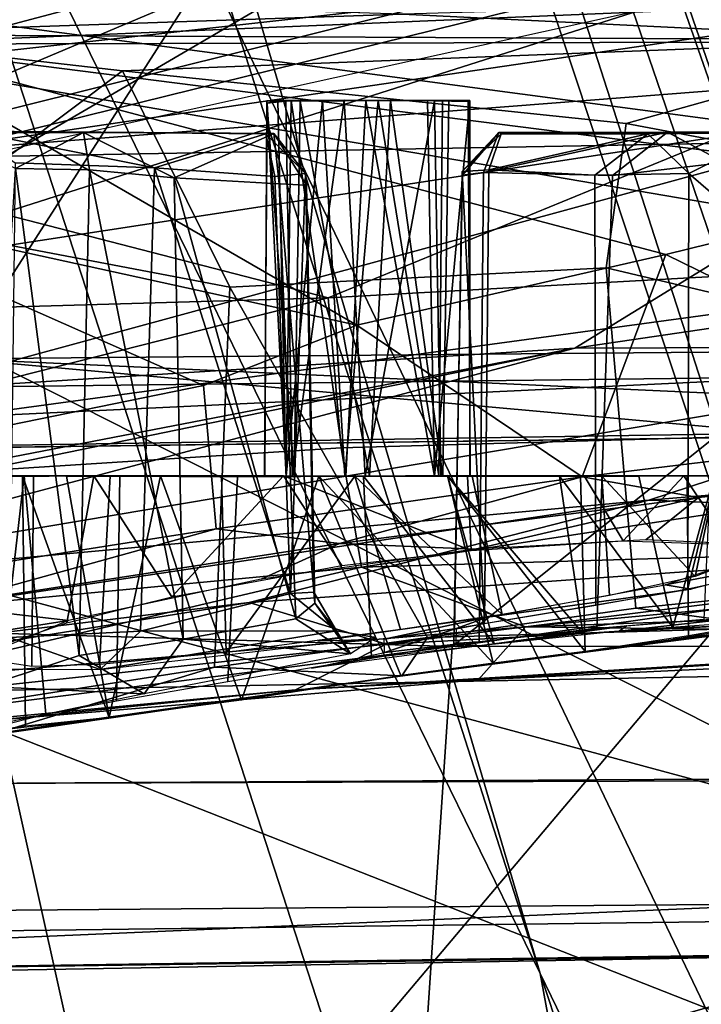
# Model space of a CAD drawing. Header units: millimetres. Extents: x -367 to 317, y -615 to 392.
# Tile 124 of 191: x -62 to -51, y 174 to 190. Entities that reach past the tile are written whole.
import ezdxf

# ---------------------------------------------------------------- set-up
doc = ezdxf.new("R2010")
doc.units = ezdxf.units.MM
doc.layers.add('Fbx_Root', color=7, linetype='Continuous', true_color=0x000000)
doc.styles.add('Default', font='arial.ttf')
doc.dimstyles.new('Default', dxfattribs={"dimscale": 10, "dimtxt": 2.5, "dimasz": 3, "dimexe": 1, "dimexo": 0.5, "dimgap": 0.8, "dimtad": 1, "dimtoh": 1, "dimzin": 1, "dimdsep": 46, "dimtxsty": 'Default', "dimcen": 2.5, "dimadec": 1, "dimazin": 1, "dimtfac": 1, "dimtdec": 4, "dimtix": 1, "dimtofl": 0, "dimtmove": 1, "dimatfit": 3, "dimfxl": 1, "dimtolj": 1, "dimtzin": 1, "dimarcsym": 0})

# ---------------------------------------------------------------- blocks, each defined once
blk = doc.blocks.new('*D1')
at = {"layer": 'Defpoints', "color": 0}
for p in [(-317.816, 295.28), (317.184, 295.28), (-317.816, -604.775)]:
    blk.add_point(p, dxfattribs=at)
at = {"layer": 'Fbx_Root', "color": 0, "lineweight": -2}
for p, q in [((-317.816, 290.28), (-317.816, -614.775)), ((317.184, 290.28), (317.184, -614.775)), ((287.184, -604.775), (-287.816, -604.775))]:
    blk.add_line(p, q, dxfattribs=at)
at = {"layer": 'Fbx_Root', "color": 0}
for points in [[(-287.816, -599.775), (-287.816, -609.775), (-317.816, -604.775)], [(287.184, -609.775), (287.184, -599.775), (317.184, -604.775)]]:
    blk.add_solid(points, dxfattribs=at)
at = {"layer": 'Fbx_Root', "color": 0, "insert": (-0.316, -584.012), "char_height": 25, "attachment_point": 5, "style": 'Default'}
blk.add_mtext('\\A1;635.00', dxfattribs=at)

msp = doc.modelspace()

# ---------------------------------------------------------------- linework, layer by layer
at = {"layer": 'Fbx_Root'}
for points in [[(-91.688, 330.19, 73.903), (-96.32, 325.187, 100.657), (-46.929, 179.424, 135.432)], [(-91.688, 330.19, 73.903), (-46.929, 179.424, 135.432), (-70.267, 266.657, 85.949)], [(-40.866, 153.038, 144.157), (-96.32, 325.187, 100.657), (-70.175, 214.27, 130.217)], [(-96.32, 325.187, 100.657), (-40.866, 153.038, 144.157), (-46.929, 179.424, 135.432)], [(-25.911, 24.415, 145.631), (-82.954, 219.261, 125.702), (-120.995, 322.14, 74.347)], [(-89.435, 220.459, 91.83), (-25.911, 24.415, 145.631), (-120.995, 322.14, 74.347)], [(-44.542, 171.205, 100.299), (-94.951, 315.452, 97.17), (-94.562, 316.278, 76.823)], [(-94.562, 316.278, 76.823), (-70.267, 266.657, 85.949), (-44.542, 171.205, 100.299)], [(-94.951, 315.452, 97.17), (-53.35, 174.077, 137.115), (-97.765, 312.375, 101.305)], [(0.781, 36.134, 150.179), (-36.184, 138.696, 142.664), (-94.951, 315.452, 97.17)], [(-94.951, 315.452, 97.17), (-44.542, 171.205, 100.299), (0.781, 36.134, 150.179)], [(-36.184, 138.696, 142.664), (-53.35, 174.077, 137.115), (-94.951, 315.452, 97.17)], [(-53.35, 174.077, 137.115), (-77.224, 222.849, 124.459), (-97.765, 312.375, 101.305)], [(-22.748, 28.501, 150.426), (-23.519, 26.824, 115.768), (-109.579, 310.734, 97.414)], [(-68.065, 172.815, 99.126), (-109.579, 310.734, 97.414), (-23.519, 26.824, 115.768)], [(-109.579, 310.734, 97.414), (-69.173, 182.271, 129.492), (-22.748, 28.501, 150.426)], [(-25.009, 132.765, 105.522), (-44.542, 171.205, 100.299), (-70.267, 266.657, 85.949)], [(-70.267, 266.657, 85.949), (-46.929, 179.424, 135.432), (5.797, 34.736, 144.642)], [(5.797, 34.736, 144.642), (-25.009, 132.765, 105.522), (-70.267, 266.657, 85.949)], [(-77.224, 222.849, 124.459), (-39.781, 100.657, 152.196), (-69.173, 182.271, 129.492)], [(-39.781, 100.657, 152.196), (-77.224, 222.849, 124.459), (-53.35, 174.077, 137.115)], [(-89.435, 220.459, 91.83), (-68.065, 172.815, 99.126), (-28.272, 24.105, 116.668)], [(-28.272, 24.105, 116.668), (-25.911, 24.415, 145.631), (-89.435, 220.459, 91.83)], [(-82.954, 219.261, 125.702), (-25.911, 24.415, 145.631), (-21.602, 27.231, 168.404)], [(-82.954, 219.261, 125.702), (-21.602, 27.231, 168.404), (-49.184, 120.055, 150.115)], [(-49.184, 120.055, 150.115), (-70.175, 214.27, 130.217), (-82.954, 219.261, 125.702)], [(-70.175, 214.27, 130.217), (-49.184, 120.055, 150.115), (-38.642, 117.213, 152.783)], [(-70.175, 214.27, 130.217), (-38.642, 117.213, 152.783), (-40.866, 153.038, 144.157)], [(-25.707, 192.939, 305.863), (-79.874, 185.001, 305.086), (-80.805, 209.461, 318.062)], [(-49.027, 206.123, 359.352), (-49.047, 186.311, 349.944), (-78.449, 191.329, 352.702), (-78.169, 206.598, 360.109)], [(-77.939, 174.975, 321.672), (-49.131, 175.204, 322.08), (-48.959, 203.89, 322.065), (-76.387, 203.974, 321.681)], [(-62.8, 180.436, 352.667), (-44.115, 175.404, 349.643), (-44.12, 202.894, 361.676), (-67.969, 198.462, 361.234)], [(-102.723, 202.345, 450.386), (-33.065, 196.686, 470.017), (-129.274, 181.555, 485.387)], [(-77.359, 178.373, 665.203), (-37.974, 201.398, 750.655), (-111.296, 193.826, 747.236)], [(-77.359, 178.373, 665.203), (-9.157, 179.697, 654.035), (-37.974, 201.398, 750.655)], [(-80.432, 187.005, 422.192), (-35.252, 192.031, 419.312), (-71.496, 197.387, 376.856)], [(-129.274, 181.555, 485.387), (-33.065, 196.686, 470.017), (-54.783, 179.383, 511.779)], [(-33.065, 196.686, 470.017), (39.993, 192.831, 477.345), (-54.783, 179.383, 511.779)], [(-55.872, 194.853, 316.602), (-76.847, 196.345, 317.012), (-62.803, 184.051, 311.149)], [(-77.992, 191.593, 365.975), (-40.279, 195.357, 365.116), (-44.253, 187.096, 361.831)], [(-77.628, 185.332, 625.85), (-57.04, 190.772, 627.126), (-51.492, 195.385, 629.931)], [(-77.628, 185.332, 625.85), (-51.492, 195.385, 629.931), (-70.565, 190.32, 628.942)], [(-77.603, 183.409, 318.822), (-70.997, 195.264, 318.732), (-48.826, 194.067, 318.42), (-48.985, 183.76, 318.416)], [(-98.387, 181.566, 627.962), (-70.565, 190.32, 628.942), (-59.898, 195.014, 629.932)], [(-98.387, 181.566, 627.962), (-59.898, 195.014, 629.932), (-78.365, 189.844, 629.098)], [(-48.895, 194.627, 316.56), (-55.872, 194.853, 316.602), (-62.803, 184.051, 311.149), (-48.789, 184.174, 311.426)], [(-25.707, 192.939, 305.863), (-40.678, 169.588, 295.231), (-79.874, 185.001, 305.086)], [(-54.783, 179.383, 511.779), (39.993, 192.831, 477.345), (15.004, 179.434, 520.323)], [(-107.493, 184.971, 376.474), (-51.804, 192.631, 374.87), (-95.524, 190.485, 375.809)], [(-78.783, 177.065, 337.858), (-77.867, 192.342, 337.849), (-48.879, 192.111, 337.443), (-48.684, 177.239, 337.422)], [(-35.252, 192.031, 419.312), (-80.432, 187.005, 422.192), (-27.035, 187.969, 423.747)], [(-67.698, 186.271, 624.408), (-44.633, 191.97, 626.881), (-57.04, 190.772, 627.126)], [(-65.33, 185.383, 622.71), (-44.633, 191.97, 626.881), (-67.698, 186.271, 624.408)], [(-65.33, 185.383, 622.71), (-46.128, 188.317, 623.219), (-44.633, 191.97, 626.881)], [(-77.721, 191.833, 340.717), (-78.286, 177.106, 340.736), (-48.81, 177.207, 341.139)], [(-48.867, 191.449, 341.12), (-77.721, 191.833, 340.717), (-48.81, 177.207, 341.139)], [(-81.086, 181.859, 362.149), (-77.992, 191.593, 365.975), (-44.253, 187.096, 361.831), (-58.399, 170.335, 356.882)], [(-49.047, 186.311, 349.944), (-48.977, 174.935, 344.981), (-78.753, 174.555, 345.217), (-78.449, 191.329, 352.702)], [(-61.845, 191.328, 537.953), (-51.063, 190.816, 539.913), (-65.375, 187.25, 541.415)], [(-65.375, 187.25, 541.415), (-51.063, 190.816, 539.913), (-48.142, 188.588, 542.595)], [(-51.063, 190.816, 539.913), (-31.647, 190.53, 541.209), (-48.142, 188.588, 542.595)], [(-67.698, 186.271, 624.408), (-57.04, 190.772, 627.126), (-77.628, 185.332, 625.85)], [(-49.223, 190.262, 374.267), (-200.507, 156.914, 381.406), (-121.938, 189.699, 376.676)], [(-63.797, 189.897, 574.243), (-65.293, 189.311, 574.245), (-55.588, 189.641, 574.22)], [(-63.783, 189.941, 598.538), (-47.677, 189.847, 598.564), (-64.227, 189.156, 598.639)], [(-47.656, 189.196, 598.684), (-64.227, 189.156, 598.639), (-47.677, 189.847, 598.564)], [(-47.267, 189.88, 574.275), (-55.588, 189.641, 574.22), (-47.089, 189.228, 574.173)], [(-65.293, 189.311, 574.245), (-47.089, 189.228, 574.173), (-55.588, 189.641, 574.22)], [(-65.293, 189.311, 574.245), (-63.515, 186.187, 572.585), (-60.132, 188.721, 573.86)], [(-47.089, 189.228, 574.173), (-65.293, 189.311, 574.245), (-60.132, 188.721, 573.86)], [(-47.656, 189.196, 598.684), (-46.568, 186.913, 600.855), (-64.227, 189.156, 598.639)], [(-60.132, 188.721, 573.86), (-51.957, 187.867, 573.171), (-47.089, 189.228, 574.173)], [(-45.265, 186.606, 572.439), (-47.089, 189.228, 574.173), (-51.957, 187.867, 573.171)], [(-64.227, 189.156, 598.639), (-56.329, 184.597, 602.477), (-65.641, 186.634, 600.339)], [(-64.227, 189.156, 598.639), (-51.313, 185.741, 601.87), (-56.329, 184.597, 602.477)], [(-64.227, 189.156, 598.639), (-46.568, 186.913, 600.855), (-51.313, 185.741, 601.87)], [(-60.132, 188.721, 573.86), (-63.515, 186.187, 572.585), (-58.389, 185.213, 571.707)], [(-52.28, 185.528, 571.661), (-51.957, 187.867, 573.171), (-60.132, 188.721, 573.86), (-58.389, 185.213, 571.707)], [(-65.375, 187.25, 541.415), (-48.142, 188.588, 542.595), (-56.795, 185.04, 546.803)], [(-48.142, 188.588, 542.595), (-40.754, 185.929, 547.22), (-56.795, 185.04, 546.803)], [(-63.695, 183.536, 619.379), (-46.128, 188.317, 623.219), (-65.33, 185.383, 622.71)], [(-52.791, 184.225, 617.858), (-46.128, 188.317, 623.219), (-63.695, 183.536, 619.379)], [(-57.785, 188.197, 595.498), (-57.393, 188.241, 594.39), (-57.476, 182.148, 594.556), (-57.827, 182.149, 595.541)], [(-57.789, 188.235, 576.246), (-57.48, 188.24, 575.277), (-57.378, 182.148, 575.083), (-57.824, 182.149, 576.238)], [(-57.824, 182.149, 576.238), (-57.346, 182.148, 577.458), (-57.789, 188.235, 576.246)], [(-55.78, 188.241, 577.878), (-57.789, 188.235, 576.246), (-57.247, 188.23, 577.574)], [(-55.78, 188.241, 577.878), (-57.48, 188.24, 575.277), (-57.789, 188.235, 576.246)], [(-57.789, 188.235, 576.246), (-57.346, 182.148, 577.458), (-57.247, 188.23, 577.574)], [(-57.785, 188.197, 595.498), (-57.477, 182.148, 596.525), (-57.611, 188.241, 596.32)], [(-57.611, 188.241, 596.32), (-57.393, 188.241, 594.39), (-57.785, 188.197, 595.498)], [(-56.885, 188.24, 597.031), (-57.611, 188.241, 596.32), (-57.477, 182.148, 596.525)], [(-56.885, 188.24, 597.031), (-57.393, 188.241, 594.39), (-57.611, 188.241, 596.32)], [(-57.48, 188.24, 575.277), (-55.066, 188.236, 574.925), (-56.533, 188.246, 574.621)], [(-57.48, 188.24, 575.277), (-56.533, 188.246, 574.621), (-57.378, 182.148, 575.083)], [(-57.48, 188.24, 575.277), (-55.78, 188.241, 577.878), (-54.834, 188.24, 577.222), (-55.066, 188.236, 574.925)], [(-57.477, 182.148, 596.525), (-56.526, 182.148, 597.165), (-56.885, 188.24, 597.031)], [(-56.508, 182.148, 593.912), (-57.476, 182.148, 594.556), (-57.393, 188.241, 594.39)], [(-57.393, 188.241, 594.39), (-56.183, 188.238, 593.877), (-56.508, 182.148, 593.912)], [(-55.184, 188.24, 594.196), (-57.393, 188.241, 594.39), (-56.885, 188.24, 597.031), (-54.936, 188.239, 596.683)], [(-56.183, 188.238, 593.877), (-57.393, 188.241, 594.39), (-55.184, 188.24, 594.196)], [(-56.191, 182.148, 574.594), (-57.378, 182.148, 575.083), (-56.533, 188.246, 574.621)], [(-57.346, 182.148, 577.458), (-56.122, 182.148, 577.905), (-57.247, 188.23, 577.574)], [(-55.78, 188.241, 577.878), (-57.247, 188.23, 577.574), (-56.122, 182.148, 577.905)], [(-55.982, 188.24, 597.168), (-56.885, 188.24, 597.031), (-56.526, 182.148, 597.165)], [(-54.936, 188.239, 596.683), (-56.885, 188.24, 597.031), (-55.982, 188.24, 597.168)], [(-56.533, 188.246, 574.621), (-55.066, 188.236, 574.925), (-56.191, 182.148, 574.594)], [(-56.526, 182.148, 597.165), (-54.995, 182.149, 596.823), (-55.982, 188.24, 597.168)], [(-55.067, 182.148, 594.212), (-56.508, 182.148, 593.912), (-56.183, 188.238, 593.877)], [(-54.967, 182.148, 575.041), (-56.191, 182.148, 574.594), (-55.066, 188.236, 574.925)], [(-56.183, 188.238, 593.877), (-55.184, 188.24, 594.196), (-55.067, 182.148, 594.212)], [(-56.122, 182.148, 577.905), (-54.935, 182.148, 577.416), (-55.78, 188.241, 577.878)], [(-54.936, 188.239, 596.683), (-55.982, 188.24, 597.168), (-54.995, 182.149, 596.823)], [(-54.834, 188.24, 577.222), (-55.78, 188.241, 577.878), (-54.935, 182.148, 577.416)], [(-55.184, 188.24, 594.196), (-54.493, 188.243, 595.371), (-55.067, 182.148, 594.212)], [(-55.184, 188.24, 594.196), (-54.936, 188.239, 596.683), (-54.493, 188.243, 595.371)], [(-54.492, 182.15, 595.537), (-55.067, 182.148, 594.212), (-54.493, 188.243, 595.371)], [(-54.524, 188.225, 576.252), (-55.066, 188.236, 574.925), (-54.834, 188.24, 577.222)], [(-54.967, 182.148, 575.041), (-55.066, 188.236, 574.925), (-54.524, 188.225, 576.252), (-54.489, 182.149, 576.261)], [(-54.493, 188.243, 595.371), (-54.936, 188.239, 596.683), (-54.995, 182.149, 596.823), (-54.492, 182.15, 595.537)], [(-54.524, 188.225, 576.252), (-54.834, 188.24, 577.222), (-54.935, 182.148, 577.416), (-54.489, 182.149, 576.261)], [(-52.791, 184.225, 617.858), (-32.624, 187.189, 620.165), (-46.128, 188.317, 623.219)], [(-57.827, 182.149, 595.541), (-57.477, 182.148, 596.525), (-57.785, 188.197, 595.498)], [(-80.432, 187.005, 422.192), (-108.124, 176.948, 426.756), (-27.035, 187.969, 423.747)], [(-95.537, 129.043, 428.681), (-28.47, 141.174, 425.957), (-27.035, 187.969, 423.747), (-108.124, 176.948, 426.756)], [(-45.265, 186.606, 572.439), (-51.957, 187.867, 573.171), (-52.28, 185.528, 571.661), (-48.272, 184.581, 571.211)], [(-63.112, 187.725, 580.921), (-62.598, 187.746, 589.739), (-60.765, 187.723, 583.191)], [(-63.112, 187.725, 580.921), (-60.765, 187.723, 583.191), (-61.868, 187.137, 581.324)], [(-57.807, 187.7, 587.397), (-57.677, 187.704, 584.275), (-62.598, 187.746, 589.739)], [(-60.765, 187.723, 583.191), (-62.598, 187.746, 589.739), (-57.677, 187.704, 584.275)], [(-62.598, 187.746, 589.739), (-61.874, 187.232, 590.39), (-59.611, 187.147, 588.708)], [(-57.807, 187.7, 587.397), (-62.598, 187.746, 589.739), (-59.611, 187.147, 588.708)], [(-60.765, 187.723, 583.191), (-60.667, 187.115, 582.4), (-61.868, 187.137, 581.324)], [(-60.667, 187.115, 582.4), (-60.765, 187.723, 583.191), (-59.293, 186.988, 583.203)], [(-59.293, 186.988, 583.203), (-60.765, 187.723, 583.191), (-57.677, 187.704, 584.275)], [(-57.661, 187.008, 588.051), (-57.807, 187.7, 587.397), (-59.611, 187.147, 588.708)], [(-57.677, 187.704, 584.275), (-57.587, 186.889, 583.763), (-59.293, 186.988, 583.203)], [(-57.807, 187.7, 587.397), (-57.164, 187.058, 587.504), (-57.677, 187.704, 584.275)], [(-57.807, 187.7, 587.397), (-57.661, 187.008, 588.051), (-57.164, 187.058, 587.504)], [(-57.144, 186.869, 584.303), (-57.677, 187.704, 584.275), (-57.164, 187.058, 587.504)], [(-57.677, 187.704, 584.275), (-57.144, 186.869, 584.303), (-57.587, 186.889, 583.763)], [(-54.021, 187.721, 584.354), (-54.615, 187.03, 584.232), (-54.618, 187.088, 587.649)], [(-54.618, 187.088, 587.649), (-53.986, 187.699, 587.493), (-54.021, 187.721, 584.354)], [(-54.185, 187.118, 588.144), (-53.986, 187.699, 587.493), (-54.618, 187.088, 587.649)], [(-54.021, 187.721, 584.354), (-54.271, 187.073, 583.696), (-54.615, 187.03, 584.232)], [(-54.271, 187.073, 583.696), (-51.285, 187.726, 583.001), (-52.177, 187.024, 582.759)], [(-54.021, 187.721, 584.354), (-51.285, 187.726, 583.001), (-54.271, 187.073, 583.696)], [(-53.986, 187.699, 587.493), (-54.185, 187.118, 588.144), (-51.605, 187.702, 588.661)], [(-52.466, 187.031, 588.847), (-51.605, 187.702, 588.661), (-54.185, 187.118, 588.144)], [(-54.021, 187.721, 584.354), (-49.603, 187.723, 590.634), (-51.285, 187.726, 583.001)], [(-49.603, 187.723, 590.634), (-54.021, 187.721, 584.354), (-51.605, 187.702, 588.661)], [(-51.605, 187.702, 588.661), (-54.021, 187.721, 584.354), (-53.986, 187.699, 587.493)], [(-51.605, 187.702, 588.661), (-52.466, 187.031, 588.847), (-50.937, 187.058, 589.978)], [(-51.285, 187.726, 583.001), (-50.364, 187.236, 581.269), (-52.177, 187.024, 582.759)], [(-51.605, 187.702, 588.661), (-50.937, 187.058, 589.978), (-49.603, 187.723, 590.634)], [(-51.285, 187.726, 583.001), (-49.603, 187.723, 590.634), (-49.322, 187.733, 581.336)], [(-51.285, 187.726, 583.001), (-49.322, 187.733, 581.336), (-50.364, 187.236, 581.269)], [(-49.603, 187.723, 590.634), (-50.937, 187.058, 589.978), (-49.575, 185.883, 591.651)], [(-70.478, 184.647, 543.63), (-65.375, 187.25, 541.415), (-56.795, 185.04, 546.803)], [(-62.374, 178.732, 580.387), (-61.868, 187.137, 581.324), (-60.834, 179.235, 582.1)], [(-61.874, 187.232, 590.39), (-61.966, 179.528, 590.782), (-59.839, 179.631, 588.997), (-59.611, 187.147, 588.708)], [(-60.667, 187.115, 582.4), (-60.834, 179.235, 582.1), (-61.868, 187.137, 581.324)], [(-60.834, 179.235, 582.1), (-60.667, 187.115, 582.4), (-59.149, 179.503, 583.112)], [(-59.293, 186.988, 583.203), (-59.149, 179.503, 583.112), (-60.667, 187.115, 582.4)], [(-57.408, 180.241, 588.099), (-59.611, 187.147, 588.708), (-59.839, 179.631, 588.997)], [(-59.611, 187.147, 588.708), (-57.408, 180.241, 588.099), (-57.661, 187.008, 588.051)], [(-54.185, 187.118, 588.144), (-54.618, 187.088, 587.649), (-54.256, 179.757, 588.287)], [(-54.256, 179.757, 588.287), (-52.448, 180.051, 589.023), (-52.466, 187.031, 588.847), (-54.185, 187.118, 588.144)], [(-52.791, 184.225, 617.858), (-43.962, 184.254, 616.091), (-32.624, 187.189, 620.165)], [(-52.177, 187.024, 582.759), (-50.364, 187.236, 581.269), (-50.693, 179.821, 581.424), (-52.435, 179.672, 582.746)], [(-57.318, 179.828, 583.714), (-59.293, 186.988, 583.203), (-57.587, 186.889, 583.763)], [(-59.149, 179.503, 583.112), (-59.293, 186.988, 583.203), (-57.318, 179.828, 583.714)], [(-44.253, 187.096, 361.831), (-7.354, 174.881, 356.883), (-58.399, 170.335, 356.882)], [(-57.164, 187.058, 587.504), (-57.661, 187.008, 588.051), (-57.408, 180.241, 588.099)], [(-57.408, 180.241, 588.099), (-57.026, 180.266, 587.464), (-57.164, 187.058, 587.504)], [(-57.144, 186.869, 584.303), (-57.164, 187.058, 587.504), (-57.026, 180.266, 587.464)], [(-54.754, 179.429, 584.085), (-54.743, 179.661, 587.752), (-54.618, 187.088, 587.649), (-54.615, 187.03, 584.232)], [(-54.754, 179.429, 584.085), (-54.615, 187.03, 584.232), (-54.271, 187.073, 583.696), (-54.341, 179.457, 583.542)], [(-54.743, 179.661, 587.752), (-54.256, 179.757, 588.287), (-54.618, 187.088, 587.649)], [(-54.271, 187.073, 583.696), (-52.177, 187.024, 582.759), (-52.435, 179.672, 582.746), (-54.341, 179.457, 583.542)], [(-50.957, 180.316, 590.135), (-50.937, 187.058, 589.978), (-52.466, 187.031, 588.847), (-52.448, 180.051, 589.023)], [(-49.575, 185.883, 591.651), (-50.937, 187.058, 589.978), (-50.957, 180.316, 590.135)], [(-57.587, 186.889, 583.763), (-57.144, 186.869, 584.303), (-57.011, 180.087, 584.554)], [(-57.011, 180.087, 584.554), (-57.318, 179.828, 583.714), (-57.587, 186.889, 583.763)], [(-57.011, 180.087, 584.554), (-57.144, 186.869, 584.303), (-57.026, 180.266, 587.464)], [(-51.313, 185.741, 601.87), (-46.568, 186.913, 600.855), (-45.678, 182.983, 604.052)], [(-65.641, 186.634, 600.339), (-56.329, 184.597, 602.477), (-58.817, 183.617, 602.941)], [(-65.641, 186.634, 600.339), (-58.817, 183.617, 602.941), (-63.693, 182.622, 602.966)], [(-58.64, 179.045, 568.694), (-58.389, 185.213, 571.707), (-63.515, 186.187, 572.585), (-62.442, 178.452, 568.858)], [(-56.585, 182.606, 552.659), (-56.795, 185.04, 546.803), (-40.754, 185.929, 547.22), (-40.564, 183.059, 553.991)], [(-49.871, 180.552, 591.43), (-49.575, 185.883, 591.651), (-50.957, 180.316, 590.135)], [(-56.329, 184.597, 602.477), (-51.313, 185.741, 601.87), (-52.672, 182.134, 604.58)], [(-52.672, 182.134, 604.58), (-51.313, 185.741, 601.87), (-45.678, 182.983, 604.052)], [(-55.184, 179.526, 568.661), (-51.802, 180.004, 568.786), (-52.28, 185.528, 571.661), (-58.389, 185.213, 571.707)], [(-47.174, 180.474, 569.074), (-48.272, 184.581, 571.211), (-52.28, 185.528, 571.661), (-51.802, 180.004, 568.786)], [(-55.184, 179.526, 568.661), (-58.389, 185.213, 571.707), (-58.64, 179.045, 568.694)], [(-70.478, 184.647, 543.63), (-56.795, 185.04, 546.803), (-69.688, 181.765, 550.063)], [(-69.688, 181.765, 550.063), (-56.795, 185.04, 546.803), (-56.585, 182.606, 552.659)], [(-40.678, 169.588, 295.231), (-81.334, 155.72, 292.018), (-79.874, 185.001, 305.086)], [(-52.672, 182.134, 604.58), (-58.614, 181.291, 604.641), (-58.817, 183.617, 602.941), (-56.329, 184.597, 602.477)], [(-67.573, 180.287, 612.598), (-43.962, 184.254, 616.091), (-52.791, 184.225, 617.858)], [(-51.586, 181.755, 611.016), (-43.962, 184.254, 616.091), (-67.573, 180.287, 612.598)], [(-51.586, 181.755, 611.016), (-32.842, 183.307, 611.981), (-43.962, 184.254, 616.091)], [(-91.415, 176.758, 613.299), (-52.791, 184.225, 617.858), (-63.695, 183.536, 619.379)], [(-87.286, 177.139, 611.512), (-52.791, 184.225, 617.858), (-91.415, 176.758, 613.299)], [(-87.286, 177.139, 611.512), (-67.573, 180.287, 612.598), (-52.791, 184.225, 617.858)], [(-62.803, 184.051, 311.149), (-48.083, 183.38, 311.529), (-48.789, 184.174, 311.426)], [(-77.107, 182.414, 311.171), (-48.871, 182.789, 312.384), (-62.803, 184.051, 311.149)], [(-48.083, 183.38, 311.529), (-62.803, 184.051, 311.149), (-48.871, 182.789, 312.384)], [(-48.985, 183.76, 318.416), (-77.507, 182.403, 317.915), (-77.603, 183.409, 318.822)], [(-77.507, 182.403, 317.915), (-48.985, 183.76, 318.416), (-48.107, 182.864, 317.623)], [(-63.693, 182.622, 602.966), (-58.817, 183.617, 602.941), (-58.614, 181.291, 604.641), (-63.813, 180.474, 604.337)], [(-40.427, 181.339, 606.039), (-32.842, 183.307, 611.981), (-51.586, 181.755, 611.016)], [(-56.585, 182.606, 552.659), (-40.564, 183.059, 553.991), (-56.255, 180.667, 559.961)], [(-56.255, 180.667, 559.961), (-40.564, 183.059, 553.991), (-37.467, 181.214, 561.652)], [(-45.678, 182.983, 604.052), (-50.781, 181.797, 604.537), (-52.672, 182.134, 604.58)], [(-50.781, 181.797, 604.537), (-45.678, 182.983, 604.052), (-45.444, 182.372, 604.063)], [(-77.507, 182.403, 317.915), (-48.107, 182.864, 317.623), (-48.871, 182.789, 312.384)], [(-48.871, 182.789, 312.384), (-77.107, 182.414, 311.171), (-77.507, 182.403, 317.915)], [(-70.845, 179.283, 558.679), (-69.688, 181.765, 550.063), (-56.585, 182.606, 552.659), (-56.255, 180.667, 559.961)], [(-45.444, 182.372, 604.063), (-44.873, 182.341, 603.407), (-50.295, 181.052, 597.578), (-50.781, 181.797, 604.537)], [(-22.748, 28.501, 150.426), (-69.173, 182.271, 129.492), (-19.906, 31.382, 165.312)], [(-69.173, 182.271, 129.492), (-39.781, 100.657, 152.196), (-19.906, 31.382, 165.312)], [(-56.218, 182.148, 582.349), (-54.1, 179.423, 582.045), (-54.858, 182.156, 582.221)], [(-54.858, 182.156, 582.221), (-53.04, 182.148, 581.529), (-56.218, 182.148, 582.349)], [(-54.1, 179.423, 582.045), (-52.662, 179.597, 581.357), (-54.858, 182.156, 582.221)], [(-53.04, 182.148, 581.529), (-54.858, 182.156, 582.221), (-52.662, 179.597, 581.357)], [(-61.579, 182.149, 592.662), (-61.606, 179.057, 592.64), (-62.357, 179.171, 595.022), (-62.264, 182.149, 594.911)], [(-61.729, 182.149, 578.905), (-62.299, 182.15, 575.971), (-62.2, 178.078, 577.585)], [(-61.706, 178.089, 573.438), (-62.291, 178.008, 575.415), (-62.299, 182.15, 575.971), (-61.759, 182.149, 573.769)], [(-61.729, 182.149, 578.905), (-57.824, 182.149, 576.238), (-61.043, 182.148, 572.599), (-62.299, 182.15, 575.971)], [(-62.299, 182.15, 575.971), (-61.043, 182.148, 572.599), (-61.759, 182.149, 573.769)], [(-62.264, 182.149, 594.911), (-60.332, 182.148, 591.072), (-61.579, 182.149, 592.662)], [(-60.601, 182.149, 599.783), (-57.827, 182.149, 595.541), (-62.264, 182.149, 594.911), (-62.042, 182.141, 597.337)], [(-57.476, 182.148, 594.556), (-60.332, 182.148, 591.072), (-62.264, 182.149, 594.911), (-57.827, 182.149, 595.541)], [(-62.2, 178.078, 577.585), (-61.378, 178.286, 579.585), (-61.729, 182.149, 578.905)], [(-61.039, 179.767, 599.276), (-60.601, 182.149, 599.783), (-62.042, 182.141, 597.337), (-61.983, 179.443, 597.589)], [(-61.759, 182.149, 573.769), (-61.043, 182.148, 572.599), (-60.349, 178.227, 571.707)], [(-60.349, 178.227, 571.707), (-61.706, 178.089, 573.438), (-61.759, 182.149, 573.769)], [(-60.229, 178.501, 580.905), (-60.179, 182.148, 580.875), (-61.729, 182.149, 578.905), (-61.378, 178.286, 579.585)], [(-57.346, 182.148, 577.458), (-57.824, 182.149, 576.238), (-61.729, 182.149, 578.905)], [(-61.729, 182.149, 578.905), (-60.179, 182.148, 580.875), (-57.346, 182.148, 577.458)], [(-60.505, 179.09, 591.206), (-61.606, 179.057, 592.64), (-61.579, 182.149, 592.662), (-60.332, 182.148, 591.072)], [(-61.043, 182.148, 572.599), (-59.514, 182.153, 571.112), (-60.349, 178.227, 571.707)], [(-61.043, 182.148, 572.599), (-56.948, 182.148, 570.141), (-59.514, 182.153, 571.112)], [(-57.824, 182.149, 576.238), (-57.378, 182.148, 575.083), (-61.043, 182.148, 572.599)], [(-56.191, 182.148, 574.594), (-56.948, 182.148, 570.141), (-61.043, 182.148, 572.599), (-57.378, 182.148, 575.083)], [(-61.039, 179.767, 599.276), (-59.332, 180.185, 600.872), (-60.601, 182.149, 599.783)], [(-57.477, 182.148, 596.525), (-60.601, 182.149, 599.783), (-57.52, 182.151, 601.606), (-56.526, 182.148, 597.165)], [(-57.52, 182.151, 601.606), (-60.601, 182.149, 599.783), (-59.332, 180.185, 600.872)], [(-57.477, 182.148, 596.525), (-57.827, 182.149, 595.541), (-60.601, 182.149, 599.783)], [(-58.449, 179.283, 589.743), (-60.505, 179.09, 591.206), (-60.332, 182.148, 591.072), (-58.527, 182.152, 589.883)], [(-58.201, 178.51, 570.384), (-60.349, 178.227, 571.707), (-59.514, 182.153, 571.112)], [(-56.363, 182.147, 589.441), (-58.527, 182.152, 589.883), (-60.332, 182.148, 591.072)], [(-56.363, 182.147, 589.441), (-60.332, 182.148, 591.072), (-57.476, 182.148, 594.556), (-56.508, 182.148, 593.912)], [(-58.422, 178.811, 582.027), (-58.268, 182.136, 582.02), (-60.179, 182.148, 580.875), (-60.229, 178.501, 580.905)], [(-56.218, 182.148, 582.349), (-60.179, 182.148, 580.875), (-58.268, 182.136, 582.02)], [(-57.346, 182.148, 577.458), (-60.179, 182.148, 580.875), (-56.218, 182.148, 582.349), (-56.122, 182.148, 577.905)], [(-59.514, 182.153, 571.112), (-56.948, 182.148, 570.141), (-58.201, 178.51, 570.384)], [(-59.332, 180.185, 600.872), (-56.571, 180.698, 601.698), (-57.52, 182.151, 601.606)], [(-56.61, 181.051, 604.712), (-58.614, 181.291, 604.641), (-52.672, 182.134, 604.58)], [(-56.363, 182.147, 589.441), (-58.449, 179.283, 589.743), (-58.527, 182.152, 589.883)], [(-55.621, 179.659, 589.406), (-58.449, 179.283, 589.743), (-56.363, 182.147, 589.441)], [(-56.218, 182.148, 582.349), (-58.268, 182.136, 582.02), (-58.422, 178.811, 582.027), (-56.092, 179.203, 582.438)], [(-55.616, 178.909, 570.103), (-58.201, 178.51, 570.384), (-56.948, 182.148, 570.141)], [(-54.995, 182.149, 596.823), (-56.526, 182.148, 597.165), (-57.52, 182.151, 601.606), (-54.533, 182.148, 601.467)], [(-56.571, 180.698, 601.698), (-54.473, 180.939, 601.455), (-57.52, 182.151, 601.606)], [(-54.533, 182.148, 601.467), (-57.52, 182.151, 601.606), (-54.473, 180.939, 601.455)], [(-54.859, 182.151, 570.277), (-54.113, 179.113, 570.443), (-56.948, 182.148, 570.141)], [(-54.859, 182.151, 570.277), (-56.948, 182.148, 570.141), (-52.696, 182.148, 571.138)], [(-54.113, 179.113, 570.443), (-55.616, 178.909, 570.103), (-56.948, 182.148, 570.141)], [(-54.967, 182.148, 575.041), (-52.696, 182.148, 571.138), (-56.948, 182.148, 570.141), (-56.191, 182.148, 574.594)], [(-52.672, 182.134, 604.58), (-50.781, 181.797, 604.537), (-56.61, 181.051, 604.712)], [(-56.363, 182.147, 589.441), (-56.508, 182.148, 593.912), (-55.067, 182.148, 594.212), (-54.456, 182.148, 589.638)], [(-54.456, 182.148, 589.638), (-53.97, 179.901, 589.777), (-56.363, 182.147, 589.441)], [(-53.97, 179.901, 589.777), (-55.621, 179.659, 589.406), (-56.363, 182.147, 589.441)], [(-56.092, 179.203, 582.438), (-54.1, 179.423, 582.045), (-56.218, 182.148, 582.349)], [(-56.122, 182.148, 577.905), (-56.218, 182.148, 582.349), (-53.04, 182.148, 581.529), (-54.935, 182.148, 577.416)], [(-55.067, 182.148, 594.212), (-54.492, 182.15, 595.537), (-50.066, 182.15, 596.297), (-50.489, 182.149, 593.067)], [(-55.067, 182.148, 594.212), (-50.489, 182.149, 593.067), (-52.35, 182.147, 590.696)], [(-55.067, 182.148, 594.212), (-52.35, 182.147, 590.696), (-54.456, 182.148, 589.638)], [(-50.066, 182.15, 596.297), (-54.492, 182.15, 595.537), (-54.995, 182.149, 596.823), (-51.018, 182.149, 598.894)], [(-54.995, 182.149, 596.823), (-54.533, 182.148, 601.467), (-51.018, 182.149, 598.894)], [(-54.967, 182.148, 575.041), (-54.489, 182.149, 576.261), (-52.696, 182.148, 571.138)], [(-54.489, 182.149, 576.261), (-54.935, 182.148, 577.416), (-51.753, 182.148, 580.484)], [(-53.04, 182.148, 581.529), (-51.753, 182.148, 580.484), (-54.935, 182.148, 577.416)], [(-52.62, 179.301, 571.176), (-54.113, 179.113, 570.443), (-54.859, 182.151, 570.277)], [(-54.859, 182.151, 570.277), (-52.696, 182.148, 571.138), (-52.62, 179.301, 571.176)], [(-52.638, 182.149, 600.549), (-51.018, 182.149, 598.894), (-54.533, 182.148, 601.467)], [(-52.004, 181.098, 600.172), (-52.638, 182.149, 600.549), (-54.533, 182.148, 601.467), (-54.473, 180.939, 601.455)], [(-51.753, 182.148, 580.484), (-52.696, 182.148, 571.138), (-54.489, 182.149, 576.261)], [(-54.456, 182.148, 589.638), (-52.35, 182.147, 590.696), (-52.228, 180.208, 590.784), (-53.97, 179.901, 589.777)], [(-52.662, 179.597, 581.357), (-51.199, 179.689, 579.901), (-53.04, 182.148, 581.529)], [(-51.753, 182.148, 580.484), (-53.04, 182.148, 581.529), (-51.199, 179.689, 579.901)], [(-50.026, 182.153, 575.687), (-50.966, 182.149, 572.982), (-52.696, 182.148, 571.138)], [(-50.53, 182.149, 578.713), (-50.026, 182.153, 575.687), (-52.696, 182.148, 571.138)], [(-52.696, 182.148, 571.138), (-50.966, 182.149, 572.982), (-50.944, 179.557, 572.911), (-52.62, 179.301, 571.176)], [(-50.53, 182.149, 578.713), (-52.696, 182.148, 571.138), (-51.753, 182.148, 580.484)], [(-51.018, 182.149, 598.894), (-52.638, 182.149, 600.549), (-52.004, 181.098, 600.172)], [(-52.35, 182.147, 590.696), (-50.489, 182.149, 593.067), (-50.838, 180.515, 592.436)], [(-50.838, 180.515, 592.436), (-52.228, 180.208, 590.784), (-52.35, 182.147, 590.696)], [(-52.004, 181.098, 600.172), (-50.278, 181.038, 597.364), (-51.018, 182.149, 598.894)], [(-50.53, 182.149, 578.713), (-51.753, 182.148, 580.484), (-51.199, 179.689, 579.901)], [(-51.199, 179.689, 579.901), (-50.098, 179.729, 577.552), (-50.53, 182.149, 578.713)], [(-50.066, 182.15, 596.297), (-51.018, 182.149, 598.894), (-50.278, 181.038, 597.364)], [(-50.966, 182.149, 572.982), (-50.026, 182.153, 575.687), (-50.08, 179.704, 575.04), (-50.944, 179.557, 572.911)], [(-50.023, 180.824, 594.8), (-50.838, 180.515, 592.436), (-50.489, 182.149, 593.067)], [(-81.086, 181.859, 362.149), (-58.399, 170.335, 356.882), (-94.181, 169.118, 358.755)], [(-83.059, 177.044, 606.933), (-51.586, 181.755, 611.016), (-67.573, 180.287, 612.598)], [(-58.077, 180.098, 606.841), (-51.586, 181.755, 611.016), (-83.059, 177.044, 606.933)], [(-58.077, 180.098, 606.841), (-40.427, 181.339, 606.039), (-51.586, 181.755, 611.016)], [(-56.61, 181.051, 604.712), (-50.781, 181.797, 604.537), (-54.407, 180.963, 601.538)], [(-51.635, 181.115, 599.714), (-54.407, 180.963, 601.538), (-50.781, 181.797, 604.537)], [(-50.781, 181.797, 604.537), (-50.295, 181.052, 597.578), (-51.635, 181.115, 599.714)], [(-129.274, 181.555, 485.387), (-54.783, 179.383, 511.779), (-128.617, 170.021, 518.757)], [(-58.614, 181.291, 604.641), (-63.109, 180.049, 604.423), (-63.813, 180.474, 604.337)], [(-63.109, 180.049, 604.423), (-58.614, 181.291, 604.641), (-56.61, 181.051, 604.712)], [(-55.851, 179.42, 601.583), (-40.427, 181.339, 606.039), (-58.077, 180.098, 606.841)], [(-56.255, 180.667, 559.961), (-37.467, 181.214, 561.652), (-53.592, 179.701, 566.954)], [(-55.851, 179.42, 601.583), (-42.66, 180.133, 599.254), (-40.427, 181.339, 606.039)], [(-53.592, 179.701, 566.954), (-37.467, 181.214, 561.652), (-35.618, 180.314, 567.611)], [(-56.61, 181.051, 604.712), (-57.884, 180.475, 601.492), (-61.01, 179.805, 599.54), (-63.109, 180.049, 604.423)], [(-54.407, 180.963, 601.538), (-57.884, 180.475, 601.492), (-56.61, 181.051, 604.712)], [(-51.325, 180.381, 591.56), (-50.063, 180.803, 594.602), (-48.76, 180.871, 593.628)], [(-48.76, 180.871, 593.628), (-50.901, 180.313, 589.991), (-51.325, 180.381, 591.56)], [(-70.845, 179.283, 558.679), (-56.255, 180.667, 559.961), (-64.195, 178.808, 567.3)], [(-56.255, 180.667, 559.961), (-53.592, 179.701, 566.954), (-64.195, 178.808, 567.3)], [(-62.8, 180.436, 352.667), (-81.989, 164.476, 347.425), (-44.115, 175.404, 349.643)], [(-49.513, 179.691, 568.82), (-47.174, 180.474, 569.074), (-51.802, 180.004, 568.786)], [(-57.408, 180.241, 588.099), (-59.839, 179.631, 588.997), (-56.658, 179.638, 588.192)], [(-56.658, 179.638, 588.192), (-57.026, 180.266, 587.464), (-57.408, 180.241, 588.099)], [(-56.658, 179.638, 588.192), (-57.011, 180.087, 584.554), (-57.026, 180.266, 587.464)], [(-50.901, 180.313, 589.991), (-54.718, 179.673, 588.008), (-54.207, 179.86, 589.645)], [(-54.207, 179.86, 589.645), (-51.325, 180.381, 591.56), (-50.901, 180.313, 589.991)], [(-53.592, 179.701, 566.954), (-35.618, 180.314, 567.611), (-42.952, 179.564, 574.346)], [(-75.226, 177.341, 600.985), (-58.077, 180.098, 606.841), (-83.059, 177.044, 606.933)], [(-75.226, 177.341, 600.985), (-55.851, 179.42, 601.583), (-58.077, 180.098, 606.841)], [(-42.66, 180.133, 599.254), (-55.851, 179.42, 601.583), (-57.324, 178.676, 592.311), (-42.089, 179.618, 592.607)], [(-56.432, 179.261, 583.525), (-57.318, 179.828, 583.714), (-57.011, 180.087, 584.554)], [(-57.011, 180.087, 584.554), (-56.658, 179.638, 588.192), (-56.432, 179.261, 583.525)], [(-61.01, 179.805, 599.54), (-67.981, 178.716, 599.859), (-63.109, 180.049, 604.423)], [(-55.184, 179.526, 568.661), (-49.513, 179.691, 568.82), (-51.802, 180.004, 568.786)], [(-68.832, 177.95, 593.551), (-67.981, 178.716, 599.859), (-61.01, 179.805, 599.54), (-62.354, 179.253, 596.2)], [(-56.432, 179.261, 583.525), (-59.149, 179.503, 583.112), (-57.318, 179.828, 583.714)], [(-55.886, 179.501, 587.769), (-56.96, 179.466, 589.385), (-54.207, 179.86, 589.645)], [(-54.718, 179.673, 588.008), (-55.886, 179.501, 587.769), (-54.207, 179.86, 589.645)], [(-50.462, 179.745, 578.721), (-52.069, 179.628, 580.884), (-49.705, 179.895, 580.197)], [(-51.951, 179.719, 582.503), (-49.705, 179.895, 580.197), (-52.069, 179.628, 580.884)], [(-51.194, 179.502, 572.557), (-49.952, 179.709, 575.419), (-48.652, 179.807, 572.221)], [(-48.652, 179.807, 572.221), (-49.513, 179.691, 568.82), (-51.194, 179.502, 572.557)], [(-85.011, 169.353, 611.236), (-9.516, 173.423, 604.872), (-9.157, 179.697, 654.035), (-77.359, 178.373, 665.203)], [(-54.361, 178.838, 577.537), (-65.233, 177.931, 578.644), (-64.195, 178.808, 567.3), (-53.592, 179.701, 566.954)], [(-60.495, 179.007, 590.674), (-59.839, 179.631, 588.997), (-61.966, 179.528, 590.782)], [(-56.658, 179.638, 588.192), (-60.495, 179.007, 590.674), (-56.021, 179.529, 588.534)], [(-60.495, 179.007, 590.674), (-56.658, 179.638, 588.192), (-59.839, 179.631, 588.997)], [(-57.324, 178.676, 592.311), (-54.361, 178.838, 577.537), (-42.263, 179.415, 582.956), (-42.089, 179.618, 592.607)], [(-56.432, 179.261, 583.525), (-56.658, 179.638, 588.192), (-56.021, 179.529, 588.534)], [(-55.879, 179.283, 584.208), (-55.886, 179.501, 587.769), (-54.718, 179.673, 588.008)], [(-54.718, 179.673, 588.008), (-54.723, 179.419, 583.776), (-55.879, 179.283, 584.208)], [(-49.513, 179.691, 568.82), (-55.597, 178.903, 568.616), (-53.105, 179.24, 570.835)], [(-49.513, 179.691, 568.82), (-55.184, 179.526, 568.661), (-55.597, 178.903, 568.616)], [(-54.723, 179.419, 583.776), (-51.951, 179.719, 582.503), (-54.336, 179.392, 582.19)], [(-53.592, 179.701, 566.954), (-42.952, 179.564, 574.346), (-54.361, 178.838, 577.537)], [(-52.069, 179.628, 580.884), (-54.336, 179.392, 582.19), (-51.951, 179.719, 582.503)], [(-53.105, 179.24, 570.835), (-51.194, 179.502, 572.557), (-49.513, 179.691, 568.82)], [(-61.966, 179.528, 590.782), (-62.899, 179.021, 593.689), (-60.495, 179.007, 590.674)], [(-59.78, 178.614, 582.012), (-60.834, 179.235, 582.1), (-59.149, 179.503, 583.112)], [(-59.149, 179.503, 583.112), (-56.432, 179.261, 583.525), (-59.78, 178.614, 582.012)], [(-58.64, 179.045, 568.694), (-55.597, 178.903, 568.616), (-55.184, 179.526, 568.661)], [(-54.361, 178.838, 577.537), (-42.952, 179.564, 574.346), (-42.263, 179.415, 582.956)], [(-55.364, 170.587, 559.237), (-119.393, 165.193, 547.105), (-128.617, 170.021, 518.757), (-54.783, 179.383, 511.779)], [(-55.851, 179.42, 601.583), (-75.226, 177.341, 600.985), (-75.241, 176.863, 591.995), (-57.324, 178.676, 592.311)], [(-57.063, 179.032, 582.441), (-55.879, 179.283, 584.208), (-54.723, 179.419, 583.776)], [(-54.336, 179.392, 582.19), (-57.063, 179.032, 582.441), (-54.723, 179.419, 583.776)], [(-55.364, 170.587, 559.237), (-54.783, 179.383, 511.779), (15.004, 179.434, 520.323), (7.046, 173.126, 563.108)], [(-59.78, 178.614, 582.012), (-62.374, 178.732, 580.387), (-60.834, 179.235, 582.1)], [(-56.903, 178.726, 569.947), (-53.105, 179.24, 570.835), (-55.597, 178.903, 568.616)], [(-62.442, 178.452, 568.858), (-62.306, 177.94, 568.794), (-58.64, 179.045, 568.694)], [(-55.597, 178.903, 568.616), (-58.64, 179.045, 568.694), (-62.306, 177.94, 568.794)], [(-65.233, 177.931, 578.644), (-54.361, 178.838, 577.537), (-57.324, 178.676, 592.311)], [(-55.597, 178.903, 568.616), (-62.306, 177.94, 568.794), (-56.903, 178.726, 569.947)], [(-65.233, 177.931, 578.644), (-57.324, 178.676, 592.311), (-75.241, 176.863, 591.995)], [(-59.78, 178.614, 582.012), (-62.364, 178.077, 578.498), (-62.374, 178.732, 580.387)], [(-60.746, 178.184, 571.918), (-56.903, 178.726, 569.947), (-62.306, 177.94, 568.794)], [(-62.303, 178.006, 575.158), (-60.746, 178.184, 571.918), (-62.487, 177.922, 572.258)], [(-62.306, 177.94, 568.794), (-62.487, 177.922, 572.258), (-60.746, 178.184, 571.918)], [(-78.783, 177.065, 337.858), (-48.684, 177.239, 337.422), (-48.668, 174.393, 334.636), (-78.738, 173.953, 334.81)], [(-48.81, 177.207, 341.139), (-78.286, 177.106, 340.736), (-78.511, 173.837, 343.895), (-48.505, 174.367, 344.063)], [(-82.277, 143.144, 339.707), (-44.401, 150.598, 341.491), (-44.115, 175.404, 349.643), (-81.989, 164.476, 347.425)], [(-77.939, 174.975, 321.672), (-78.158, 173.958, 322.586), (-49.131, 175.204, 322.08)], [(-49.023, 174.366, 322.965), (-49.131, 175.204, 322.08), (-78.158, 173.958, 322.586)], [(-78.753, 174.555, 345.217), (-48.977, 174.935, 344.981), (-48.505, 174.367, 344.063), (-78.511, 173.837, 343.895)], [(-58.399, 170.335, 356.882), (-7.354, 174.881, 356.883), (-47.018, 157.899, 353.849)], [(-49.023, 174.366, 322.965), (-78.158, 173.958, 322.586), (-78.738, 173.953, 334.81), (-48.668, 174.393, 334.636)], [(-53.35, 174.077, 137.115), (-7.55, 36.036, 166.849), (-39.781, 100.657, 152.196)], [(-53.35, 174.077, 137.115), (-36.184, 138.696, 142.664), (-7.55, 36.036, 166.849)]]:
    msp.add_3dface(points, dxfattribs=at)

# ---------------------------------------------------------------- dimensions: what is measured, and where the dimension line sits
dim = msp.add_linear_dim(base=(-317.816, -604.775), p1=(317.184, 295.28), p2=(-317.816, 295.28), angle=180, dimstyle='Default', override={"dimscale": 10, "dimtxt": 2.5, "dimasz": 3, "dimexe": 1, "dimexo": 0.5, "dimgap": 0.8, "dimtad": 1, "dimtih": 0, "dimtoh": 0, "dimdec": 2, "dimlfac": 1, "dimzin": 1, "dimtxsty": 'Default', "dimsah": 0, "dimcen": 2.5, "dimadec": 1, "dimazin": 1, "dimtix": 0, "dimtmove": 0, "dimtzin": 1}, dxfattribs=at)
dim.commit()
dim.dimension.update_dxf_attribs({"geometry": '*D1', "text_midpoint": (-0.316, -584.012)})

doc.saveas('drawing.dxf')
